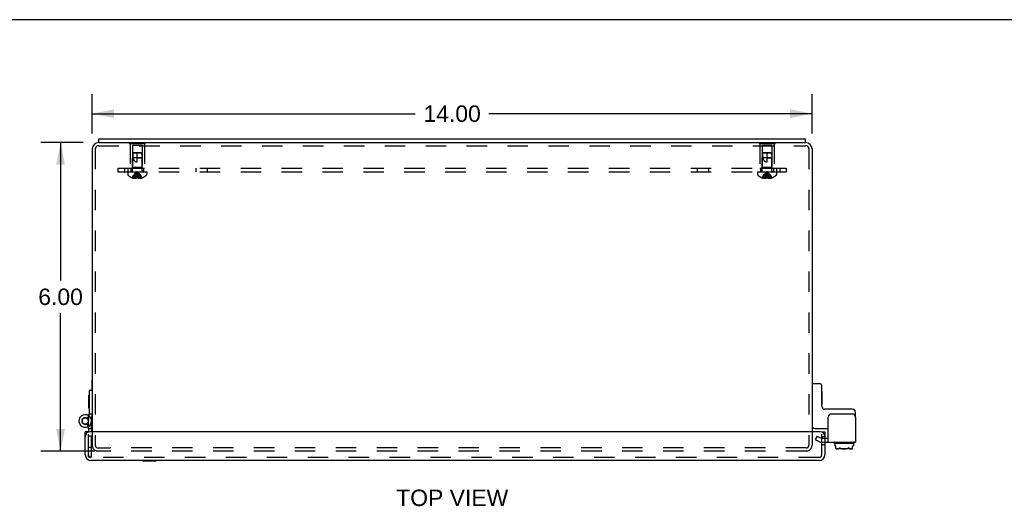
# Model space of a CAD drawing. Header units: inches. Extents: x 0 to 72.3, y 0 to 46.8.
# Tile 4 of 6: x 17 to 36.2, y 37.3 to 46.8. Entities that reach past the tile are written whole.
import ezdxf

# ---------------------------------------------------------------- set-up
doc = ezdxf.new("R2010")
doc.units = ezdxf.units.IN
doc.header["$LTSCALE"] = 3.978723
doc.header["$MEASUREMENT"] = 0
doc.linetypes.add('HIDDEN', pattern=[0.2, 0.1, -0.1])
doc.layers.get('0').update_dxf_attribs({"linetype": 'CONTINUOUS'})
for name, color, linetype in [('DEFAULT_2', 8, 'HIDDEN'), ('DIMENSIONS', 7, 'CONTINUOUS'), ('DOOR_ASSEMBLY', 7, 'CONTINUOUS'), ('SUBPANEL', 7, 'CONTINUOUS')]:
    doc.layers.add(name, color=color, linetype=linetype)
doc.styles.get("Standard").update_dxf_attribs({"font": 'arial.ttf'})
doc.dimstyles.new('DIMSTYLE_1', dxfattribs={"dimtxt": 0.319149, "dimasz": 0.425532, "dimexe": 0.09, "dimexo": 0.07, "dimgap": 0.0375, "dimtad": 0, "dimtih": 1, "dimtoh": 1, "dimzin": 4, "dimdsep": 46, "dimtxsty": 'Standard', "dimblk": '_FILLED', "dimblk1": '_FILLED', "dimblk2": '_FILLED', "dimcen": 0.09, "dimadec": 3, "dimazin": 1, "dimtfac": 1, "dimtdec": 3, "dimtofl": 0, "dimtmove": 0, "dimatfit": 3, "dimldrblk": '_FILLED', "dimfxl": 0, "dimtolj": 1, "dimtzin": 4, "dimarcsym": 0})

# ---------------------------------------------------------------- blocks, each defined once
blk = doc.blocks.new('_FILLED')
at = {"color": 0, "linetype": 'ByBlock'}
blk.add_solid([(0, 0), (-1, 0.2), (-1, -0.2)], dxfattribs=at)
blk = doc.blocks.new('*D4')
at = {"layer": 'DIMENSIONS', "color": 2, "linetype": 'Continuous'}
for p, q in [((18.252, 44.416), (17.431, 44.416)), ((17.814, 44.416), (17.814, 41.735)), ((17.814, 38.416), (17.814, 41.097)), ((18.482, 38.416), (17.431, 38.416))]:
    blk.add_line(p, q, dxfattribs=at)
at = {"layer": 'DIMENSIONS', "color": 2, "linetype": 'Continuous', "xscale": 0.4255319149, "yscale": 0.4255319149, "zscale": 0.4255319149}
for p, rotation in [((17.814, 44.416), 90), ((17.814, 38.416), 270)]:
    blk.add_blockref('_FILLED', p, dxfattribs=dict(at, rotation=rotation))
at = {"layer": 'DIMENSIONS', "color": 2, "linetype": 'Continuous', "insert": (17.814, 41.576), "char_height": 0.3191, "width": 0.86728, "attachment_point": 2, "line_spacing_factor": 0.9}
blk.add_mtext('6.00', dxfattribs=at)
blk = doc.blocks.new('*D11')
at = {"layer": 'DIMENSIONS', "color": 2, "linetype": 'Continuous'}
for p, q in [((18.43, 44.594), (18.43, 45.362)), ((32.43, 44.594), (32.43, 45.362)), ((18.43, 44.979), (24.713, 44.979)), ((32.43, 44.979), (26.147, 44.979))]:
    blk.add_line(p, q, dxfattribs=at)
at = {"layer": 'DIMENSIONS', "color": 2, "linetype": 'Continuous', "xscale": 0.4255319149, "yscale": 0.4255319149, "zscale": 0.4255319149, "rotation": 180}
blk.add_blockref('_FILLED', (18.43, 44.979), dxfattribs=at)
at = {"layer": 'DIMENSIONS', "color": 2, "linetype": 'Continuous', "xscale": 0.4255319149, "yscale": 0.4255319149, "zscale": 0.4255319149}
blk.add_blockref('_FILLED', (32.43, 44.979), dxfattribs=at)
at = {"layer": 'DIMENSIONS', "color": 2, "linetype": 'Continuous', "insert": (25.43, 45.139), "char_height": 0.3191, "width": 1.11524, "attachment_point": 2, "line_spacing_factor": 0.9}
blk.add_mtext('14.00', dxfattribs=at)

msp = doc.modelspace()

# ---------------------------------------------------------------- linework, layer by layer
at = {"color": 7, "linetype": 'Continuous'}
for p, q in [((0, 46.809), (72.34, 46.809)), ((18.555, 44.416), (18.555, 44.491)), ((32.305, 44.416), (32.305, 44.491)), ((18.555, 44.416), (32.305, 44.416)), ((18.426, 39.594), (18.426, 39.794)), ((18.426, 39.794), (18.43, 39.794)), ((32.44, 39.728), (32.58, 39.728)), ((32.62, 39.288), (32.62, 39.688)), ((32.625, 39.575), (32.62, 39.575)), ((32.625, 39.319), (32.625, 39.575)), ((32.625, 39.319), (32.62, 39.319)), ((33.214, 39.228), (32.68, 39.228)), ((33.274, 39.076), (33.274, 39.168)), ((32.49, 38.853), (32.743, 38.853)), ((32.68, 38.665), (32.743, 38.665)), ((32.857, 38.576), (32.857, 38.58)), ((32.867, 38.566), (33.243, 38.566)), ((32.876, 38.566), (32.876, 38.517)), ((32.876, 38.517), (32.893, 38.517)), ((32.893, 38.464), (32.893, 38.517)), ((33.217, 38.517), (33.234, 38.517)), ((33.217, 38.464), (33.217, 38.517)), ((33.234, 38.566), (33.234, 38.517)), ((33.253, 38.576), (33.253, 38.58)), ((33.196, 38.456), (32.914, 38.456))]:
    msp.add_line(p, q, dxfattribs=at)
at = {"color": 3, "linetype": 'Continuous'}
for p, q in [((18.555, 44.491), (32.305, 44.491)), ((18.43, 44.296), (18.43, 38.791)), ((18.555, 44.416), (18.55, 44.416)), ((32.31, 44.416), (32.305, 44.416)), ((32.43, 44.296), (32.43, 38.791)), ((32.743, 38.59), (32.743, 39.076)), ((33.214, 39.136), (32.803, 39.136)), ((33.274, 39.076), (33.274, 38.59)), ((32.68, 38.59), (33.274, 38.59))]:
    msp.add_line(p, q, dxfattribs=at)
at = {"color": 7, "linetype": 'Continuous'}
for points in [[(32.893, 38.464), (32.895, 38.463), (32.898, 38.463), (32.9, 38.462), (32.902, 38.461), (32.905, 38.461), (32.907, 38.46), (32.91, 38.46), (32.912, 38.46), (32.914, 38.46), (32.917, 38.46), (32.919, 38.46), (32.922, 38.46), (32.925, 38.46), (32.927, 38.46), (32.93, 38.46), (32.932, 38.46), (32.935, 38.461), (32.938, 38.461), (32.94, 38.462), (32.943, 38.463), (32.945, 38.464), (32.948, 38.465), (32.95, 38.466), (32.953, 38.468), (32.955, 38.469), (32.957, 38.471), (32.96, 38.474), (32.962, 38.476)], [(32.893, 38.464), (32.895, 38.463), (32.897, 38.462), (32.899, 38.461), (32.901, 38.46), (32.903, 38.459), (32.905, 38.458), (32.907, 38.458), (32.91, 38.457), (32.912, 38.457), (32.914, 38.456)], [(32.962, 38.476), (32.962, 38.477), (32.963, 38.477), (32.964, 38.478), (32.965, 38.478), (32.966, 38.478), (32.966, 38.478), (32.967, 38.478), (32.968, 38.477), (32.969, 38.477), (32.971, 38.476)], [(32.971, 38.476), (32.975, 38.474), (32.98, 38.471), (32.984, 38.469), (32.989, 38.468), (32.994, 38.466), (32.999, 38.465), (33.005, 38.464), (33.01, 38.463), (33.015, 38.462), (33.021, 38.461), (33.026, 38.461), (33.032, 38.46), (33.037, 38.46), (33.042, 38.46), (33.048, 38.46), (33.053, 38.46), (33.058, 38.46), (33.063, 38.46), (33.068, 38.46), (33.073, 38.46), (33.078, 38.46), (33.083, 38.461), (33.088, 38.461), (33.093, 38.462), (33.098, 38.462), (33.102, 38.463), (33.107, 38.464), (33.112, 38.465), (33.117, 38.466), (33.121, 38.468), (33.126, 38.469), (33.131, 38.471), (33.135, 38.474), (33.14, 38.476)], [(33.148, 38.476), (33.148, 38.477), (33.147, 38.477), (33.146, 38.478), (33.146, 38.478), (33.145, 38.478), (33.144, 38.478), (33.143, 38.478), (33.142, 38.477), (33.141, 38.477), (33.14, 38.476)], [(33.148, 38.476), (33.15, 38.474), (33.153, 38.471), (33.155, 38.469), (33.158, 38.467), (33.161, 38.466), (33.164, 38.464), (33.167, 38.463), (33.171, 38.462), (33.174, 38.461), (33.178, 38.46), (33.182, 38.46), (33.186, 38.46), (33.191, 38.46), (33.195, 38.46), (33.199, 38.46), (33.203, 38.46), (33.207, 38.461), (33.21, 38.462), (33.214, 38.463), (33.217, 38.464)], [(33.196, 38.456), (33.2, 38.457), (33.204, 38.458), (33.207, 38.459), (33.211, 38.461), (33.214, 38.462), (33.217, 38.464)]]:
    msp.add_lwpolyline(points, dxfattribs=at)
at = {"color": 3, "linetype": 'Continuous'}
for centre, radius, start, end in [((18.55, 44.296), 0.12, 90, 180), ((32.31, 44.296), 0.12, 0, 90), ((32.803, 39.076), 0.06, 90, 180), ((33.214, 39.076), 0.06, 0, 90)]:
    msp.add_arc(centre, radius, start, end, dxfattribs=at)
at = {"color": 7, "linetype": 'Continuous'}
for centre, radius, start, end in [((32.44, 39.718), 0.01, 90, 180), ((32.58, 39.688), 0.04, 0, 90), ((32.68, 39.288), 0.06, 180, 270), ((33.214, 39.168), 0.06, 0, 90), ((32.49, 38.913), 0.06, 180, 270), ((32.867, 38.58), 0.01, 90, 180), ((32.867, 38.576), 0.01, 180, 270), ((33.243, 38.58), 0.01, 0, 90), ((33.243, 38.576), 0.01, 270, 360)]:
    msp.add_arc(centre, radius, start, end, dxfattribs=at)
at = {"layer": 'DEFAULT_2', "color": 8, "linetype": 'HIDDEN'}
for p, q in [((18.49, 44.296), (18.49, 38.528)), ((18.55, 44.356), (32.31, 44.356)), ((19.149, 44.421), (19.149, 44.4)), ((19.149, 44.421), (19.461, 44.421)), ((19.149, 44.4), (19.461, 44.4)), ((19.165, 44.4), (19.165, 43.921)), ((19.21, 44.359), (19.21, 43.931)), ((19.4, 44.359), (19.21, 44.359)), ((19.305, 44.421), (19.305, 44.4)), ((19.4, 44.359), (19.4, 43.931)), ((19.445, 44.4), (19.445, 43.921)), ((19.461, 44.421), (19.461, 44.4)), ((31.399, 44.421), (31.711, 44.421)), ((31.399, 44.421), (31.399, 44.4)), ((31.399, 44.4), (31.711, 44.4)), ((31.415, 44.4), (31.415, 43.921)), ((31.65, 44.359), (31.46, 44.359)), ((31.46, 44.359), (31.46, 43.931)), ((31.555, 44.421), (31.555, 44.4)), ((31.65, 44.359), (31.65, 43.931)), ((31.695, 44.4), (31.695, 43.921)), ((31.711, 44.421), (31.711, 44.4)), ((32.37, 44.296), (32.37, 38.528)), ((19.22, 44.211), (19.211, 44.121)), ((19.211, 43.874), (19.211, 44.121)), ((19.399, 44.121), (19.211, 44.121)), ((19.231, 44.221), (19.22, 44.211)), ((19.22, 44.211), (19.226, 44.216)), ((19.39, 44.211), (19.22, 44.211)), ((19.226, 44.216), (19.231, 44.221)), ((19.379, 44.221), (19.231, 44.221)), ((19.305, 44.041), (19.305, 44.221)), ((19.305, 44.121), (19.399, 44.121)), ((19.379, 44.221), (19.39, 44.211)), ((19.39, 44.211), (19.399, 44.121)), ((19.399, 43.874), (19.399, 44.121)), ((31.47, 44.211), (31.461, 44.121)), ((31.649, 44.121), (31.461, 44.121)), ((31.461, 43.874), (31.461, 44.121)), ((31.481, 44.221), (31.47, 44.211)), ((31.47, 44.211), (31.476, 44.216)), ((31.64, 44.211), (31.47, 44.211)), ((31.476, 44.216), (31.481, 44.221)), ((31.629, 44.221), (31.481, 44.221)), ((31.555, 44.041), (31.555, 44.221)), ((31.555, 44.121), (31.649, 44.121)), ((31.629, 44.221), (31.64, 44.211)), ((31.64, 44.211), (31.649, 44.121)), ((31.649, 43.874), (31.649, 44.121)), ((19.165, 43.921), (19.445, 43.921)), ((19.21, 43.931), (19.2, 43.921)), ((19.4, 43.931), (19.21, 43.931)), ((19.4, 43.931), (19.41, 43.921)), ((31.415, 43.921), (31.695, 43.921)), ((31.46, 43.931), (31.45, 43.921)), ((31.65, 43.931), (31.46, 43.931)), ((31.65, 43.931), (31.66, 43.921)), ((19.119, 43.846), (19.119, 43.8)), ((19.119, 43.846), (19.492, 43.846)), ((19.206, 43.733), (19.206, 43.733)), ((19.206, 43.733), (19.207, 43.733)), ((19.29, 43.733), (19.207, 43.733)), ((19.237, 43.733), (19.237, 43.723)), ((19.27, 43.733), (19.27, 43.718)), ((19.29, 43.733), (19.292, 43.755)), ((19.29, 43.733), (19.29, 43.733)), ((19.29, 43.733), (19.29, 43.723)), ((19.314, 43.797), (19.311, 43.818)), ((19.316, 43.776), (19.314, 43.798)), ((19.318, 43.755), (19.316, 43.777)), ((19.321, 43.733), (19.318, 43.755)), ((19.321, 43.733), (19.321, 43.733)), ((19.321, 43.733), (19.321, 43.723)), ((19.403, 43.733), (19.321, 43.733)), ((19.321, 43.723), (19.323, 43.722)), ((19.34, 43.733), (19.34, 43.718)), ((19.374, 43.733), (19.374, 43.723)), ((19.403, 43.733), (19.404, 43.733)), ((19.404, 43.733), (19.405, 43.733)), ((19.492, 43.846), (19.492, 43.8)), ((31.369, 43.846), (31.742, 43.846)), ((31.369, 43.846), (31.369, 43.8)), ((31.456, 43.733), (31.456, 43.733)), ((31.457, 43.733), (31.456, 43.733)), ((31.54, 43.733), (31.457, 43.733)), ((31.487, 43.733), (31.487, 43.723)), ((31.52, 43.733), (31.52, 43.718)), ((31.54, 43.733), (31.542, 43.755)), ((31.54, 43.733), (31.54, 43.723)), ((31.54, 43.733), (31.54, 43.733)), ((31.564, 43.797), (31.561, 43.818)), ((31.566, 43.776), (31.564, 43.798)), ((31.568, 43.755), (31.566, 43.777)), ((31.571, 43.733), (31.568, 43.755)), ((31.653, 43.733), (31.571, 43.733)), ((31.571, 43.733), (31.571, 43.733)), ((31.571, 43.733), (31.571, 43.723)), ((31.59, 43.733), (31.59, 43.718)), ((31.624, 43.733), (31.624, 43.723)), ((31.654, 43.733), (31.653, 43.733)), ((31.654, 43.733), (31.655, 43.733)), ((31.742, 43.846), (31.742, 43.8)), ((18.43, 38.791), (18.43, 38.528)), ((32.43, 38.791), (32.43, 38.528)), ((32.53, 38.708), (32.493, 38.643)), ((32.53, 38.708), (32.605, 38.665)), ((32.493, 38.643), (32.567, 38.6)), ((32.605, 38.665), (32.68, 38.665)), ((32.605, 38.59), (32.68, 38.59)), ((18.542, 38.476), (18.78, 38.476)), ((32.318, 38.416), (18.542, 38.416)), ((32.318, 38.476), (18.78, 38.476))]:
    msp.add_line(p, q, dxfattribs=at)
for points in [[(19.22, 44.211), (19.219, 44.2), (19.219, 44.188), (19.218, 44.176), (19.218, 44.165), (19.218, 44.153), (19.219, 44.142), (19.22, 44.131), (19.221, 44.121)], [(19.221, 44.121), (19.223, 44.114), (19.225, 44.107), (19.228, 44.1), (19.231, 44.094), (19.233, 44.089), (19.236, 44.084), (19.239, 44.079), (19.242, 44.075), (19.245, 44.071), (19.248, 44.067), (19.252, 44.064), (19.255, 44.061), (19.258, 44.058), (19.261, 44.056), (19.264, 44.053), (19.268, 44.051), (19.271, 44.05), (19.274, 44.048), (19.278, 44.046), (19.281, 44.045), (19.285, 44.044), (19.289, 44.043), (19.293, 44.042), (19.297, 44.041), (19.301, 44.041), (19.305, 44.041)], [(31.47, 44.211), (31.469, 44.2), (31.469, 44.188), (31.468, 44.176), (31.468, 44.165), (31.468, 44.153), (31.469, 44.142), (31.47, 44.131), (31.471, 44.121)], [(31.471, 44.121), (31.473, 44.114), (31.475, 44.107), (31.478, 44.1), (31.481, 44.094), (31.483, 44.089), (31.486, 44.084), (31.489, 44.079), (31.492, 44.075), (31.495, 44.071), (31.498, 44.067), (31.502, 44.064), (31.505, 44.061), (31.508, 44.058), (31.511, 44.056), (31.514, 44.053), (31.518, 44.051), (31.521, 44.05), (31.524, 44.048), (31.528, 44.046), (31.531, 44.045), (31.535, 44.044), (31.539, 44.043), (31.543, 44.042), (31.547, 44.041), (31.551, 44.041), (31.555, 44.041)], [(19.206, 43.733), (19.22, 43.755), (19.234, 43.777), (19.25, 43.798), (19.267, 43.818), (19.286, 43.838), (19.305, 43.857)], [(19.237, 43.733), (19.246, 43.755), (19.256, 43.776), (19.267, 43.797), (19.279, 43.818), (19.292, 43.838), (19.305, 43.857)], [(19.27, 43.718), (19.266, 43.718), (19.262, 43.718), (19.258, 43.719), (19.254, 43.719), (19.25, 43.72), (19.245, 43.721), (19.241, 43.722), (19.237, 43.723)], [(19.27, 43.733), (19.275, 43.755), (19.28, 43.776), (19.286, 43.797), (19.292, 43.818), (19.298, 43.838), (19.305, 43.857)], [(19.29, 43.723), (19.287, 43.722), (19.285, 43.721), (19.282, 43.72), (19.28, 43.719), (19.277, 43.719), (19.275, 43.718), (19.273, 43.718), (19.27, 43.718)], [(19.321, 43.733), (19.315, 43.733), (19.31, 43.733), (19.305, 43.733), (19.3, 43.733), (19.295, 43.733), (19.29, 43.733)], [(19.292, 43.755), (19.294, 43.777), (19.297, 43.798), (19.299, 43.818), (19.302, 43.838), (19.305, 43.857)], [(19.294, 43.776), (19.297, 43.797), (19.299, 43.818), (19.302, 43.838), (19.305, 43.857)], [(19.311, 43.818), (19.308, 43.838), (19.305, 43.857)], [(19.311, 43.818), (19.308, 43.838), (19.305, 43.857)], [(19.34, 43.733), (19.335, 43.755), (19.33, 43.776), (19.324, 43.797), (19.318, 43.818), (19.312, 43.838), (19.305, 43.857)], [(19.374, 43.733), (19.364, 43.755), (19.354, 43.776), (19.343, 43.797), (19.331, 43.818), (19.318, 43.838), (19.305, 43.857)], [(19.404, 43.733), (19.391, 43.755), (19.376, 43.777), (19.36, 43.798), (19.343, 43.818), (19.324, 43.838), (19.305, 43.857)], [(19.34, 43.718), (19.338, 43.718), (19.335, 43.718), (19.333, 43.719), (19.33, 43.719), (19.328, 43.72), (19.325, 43.721), (19.323, 43.722)], [(19.374, 43.723), (19.369, 43.722), (19.365, 43.721), (19.36, 43.72), (19.356, 43.719), (19.352, 43.719), (19.348, 43.718), (19.344, 43.718), (19.34, 43.718)], [(31.456, 43.733), (31.47, 43.755), (31.484, 43.777), (31.5, 43.798), (31.517, 43.818), (31.536, 43.838), (31.555, 43.857)], [(31.487, 43.733), (31.496, 43.755), (31.506, 43.776), (31.517, 43.797), (31.529, 43.818), (31.542, 43.838), (31.555, 43.857)], [(31.52, 43.718), (31.516, 43.718), (31.512, 43.718), (31.508, 43.719), (31.504, 43.719), (31.5, 43.72), (31.495, 43.721), (31.491, 43.722), (31.487, 43.723)], [(31.52, 43.733), (31.525, 43.755), (31.53, 43.776), (31.536, 43.797), (31.542, 43.818), (31.548, 43.838), (31.555, 43.857)], [(31.54, 43.723), (31.537, 43.722), (31.535, 43.721), (31.532, 43.72), (31.53, 43.719), (31.527, 43.719), (31.525, 43.718), (31.523, 43.718), (31.52, 43.718)], [(31.54, 43.733), (31.545, 43.733), (31.55, 43.733), (31.555, 43.733), (31.56, 43.733), (31.565, 43.733), (31.571, 43.733)], [(31.542, 43.755), (31.544, 43.777), (31.547, 43.798), (31.549, 43.818), (31.552, 43.838), (31.555, 43.857)], [(31.544, 43.776), (31.547, 43.797), (31.549, 43.818), (31.552, 43.838), (31.555, 43.857)], [(31.654, 43.733), (31.641, 43.755), (31.626, 43.777), (31.61, 43.798), (31.593, 43.818), (31.574, 43.838), (31.555, 43.857)], [(31.624, 43.733), (31.614, 43.755), (31.604, 43.776), (31.593, 43.797), (31.581, 43.818), (31.568, 43.838), (31.555, 43.857)], [(31.59, 43.733), (31.585, 43.755), (31.58, 43.776), (31.574, 43.797), (31.568, 43.818), (31.562, 43.838), (31.555, 43.857)], [(31.561, 43.818), (31.558, 43.838), (31.555, 43.857)], [(31.561, 43.818), (31.558, 43.838), (31.555, 43.857)], [(31.59, 43.718), (31.588, 43.718), (31.585, 43.718), (31.583, 43.719), (31.58, 43.719), (31.578, 43.72), (31.575, 43.721), (31.573, 43.722), (31.571, 43.723)], [(31.624, 43.723), (31.619, 43.722), (31.615, 43.721), (31.61, 43.72), (31.606, 43.719), (31.602, 43.719), (31.598, 43.718), (31.594, 43.718), (31.59, 43.718)]]:
    msp.add_lwpolyline(points, dxfattribs=at)
for centre, radius, start, end in [((18.55, 44.296), 0.06, 90, 180), ((32.31, 44.296), 0.06, 0, 90), ((19.183, 43.874), 0.0282, 270, 360), ((19.427, 43.874), 0.0282, 180, 270), ((31.433, 43.874), 0.0282, 270, 360), ((31.677, 43.874), 0.0282, 180, 270), ((19.139, 43.8), 0.02, 180, 226.4862), ((19.305, 43.975), 0.262, 226.4862, 247.6643), ((19.305, 43.975), 0.261, 247.9106, 254.8059), ((19.305, 43.975), 0.261, 285.1941, 292.0894), ((19.305, 43.975), 0.262, 292.3357, 313.5138), ((19.472, 43.8), 0.02, 313.5138, 360), ((31.389, 43.8), 0.02, 180, 226.4862), ((31.555, 43.975), 0.262, 226.4862, 247.6643), ((31.555, 43.975), 0.261, 247.9106, 254.8059), ((31.555, 43.975), 0.261, 285.1941, 292.0894), ((31.555, 43.975), 0.262, 292.3357, 313.5138), ((31.722, 43.8), 0.02, 313.5138, 360), ((18.542, 38.528), 0.112, 180, 270), ((18.542, 38.528), 0.052, 180, 270), ((32.318, 38.528), 0.112, 270, 360), ((32.318, 38.528), 0.052, 270, 360), ((32.605, 38.665), 0.075, 240, 270)]:
    msp.add_arc(centre, radius, start, end, dxfattribs=at)
at = {"layer": 'DOOR_ASSEMBLY', "color": 7, "linetype": 'Continuous'}
for p, q in [((18.366, 39.248), (18.366, 39.504)), ((18.366, 39.504), (18.37, 39.504)), ((18.37, 39.594), (18.37, 39.131)), ((18.43, 39.594), (18.37, 39.594)), ((18.43, 39.594), (18.43, 39.131)), ((18.362, 39.101), (18.328, 39.052)), ((18.355, 38.993), (18.37, 39.131)), ((18.366, 39.248), (18.37, 39.248)), ((18.43, 39.131), (18.37, 39.131)), ((18.355, 38.849), (18.355, 38.894)), ((18.355, 38.791), (18.295, 38.791)), ((18.355, 38.849), (18.355, 38.791)), ((18.415, 38.849), (18.355, 38.849)), ((32.62, 38.791), (32.68, 38.791)), ((19.417, 38.226), (19.417, 38.231)), ((19.417, 38.226), (19.673, 38.226)), ((19.673, 38.226), (19.673, 38.231))]:
    msp.add_line(p, q, dxfattribs=at)
at = {"layer": 'DOOR_ASSEMBLY', "color": 3, "linetype": 'Continuous'}
for p, q in [((18.415, 38.987), (18.43, 39.126)), ((18.415, 38.849), (18.416, 38.987)), ((18.295, 38.343), (18.295, 38.791)), ((32.59, 38.791), (18.385, 38.791)), ((18.415, 38.849), (18.415, 38.791)), ((32.68, 38.791), (32.68, 38.343)), ((32.568, 38.231), (18.407, 38.231))]:
    msp.add_line(p, q, dxfattribs=at)
at = {"layer": 'DOOR_ASSEMBLY', "color": 8, "linetype": 'HIDDEN'}
for p, q in [((18.351, 38.892), (18.323, 38.944)), ((18.355, 38.894), (18.356, 39)), ((18.416, 38.987), (18.416, 39)), ((18.415, 38.849), (18.355, 38.849)), ((18.355, 38.343), (18.355, 38.791)), ((18.355, 38.304), (18.355, 38.791)), ((18.415, 38.704), (18.355, 38.704)), ((18.415, 38.304), (18.415, 38.791)), ((32.62, 38.343), (32.62, 38.791)), ((32.68, 38.695), (32.62, 38.695)), ((32.68, 38.539), (32.62, 38.539)), ((18.355, 38.494), (18.415, 38.494)), ((18.355, 38.491), (18.415, 38.491)), ((18.355, 38.304), (18.415, 38.304)), ((32.568, 38.291), (18.407, 38.291))]:
    msp.add_line(p, q, dxfattribs=at)
at = {"layer": 'DOOR_ASSEMBLY', "color": 7, "linetype": 'Continuous'}
msp.add_circle((18.293, 39), 0.0615, dxfattribs=at)
at = {"layer": 'DOOR_ASSEMBLY', "color": 3, "linetype": 'Continuous'}
for centre, radius, start, end in [((18.293, 39), 0.123, 53.1169, 354), ((18.34, 39.136), 0.09, 354, 356.9958), ((18.385, 38.701), 0.09, 90, 180), ((32.59, 38.701), 0.09, 0, 90), ((18.407, 38.343), 0.112, 180, 270), ((32.568, 38.343), 0.112, 270, 360)]:
    msp.add_arc(centre, radius, start, end, dxfattribs=at)
at = {"layer": 'DOOR_ASSEMBLY', "color": 8, "linetype": 'HIDDEN'}
for centre, radius, start, end in [((18.293, 39), 0.123, 359.9, 53.1169), ((18.293, 39), 0.063, 359.9, 298.4042), ((18.407, 38.343), 0.052, 180, 270), ((32.568, 38.343), 0.052, 270, 360)]:
    msp.add_arc(centre, radius, start, end, dxfattribs=at)
at = {"layer": 'SUBPANEL', "color": 8, "linetype": 'HIDDEN'}
for p, q in [((18.93, 43.921), (18.93, 43.846)), ((18.93, 43.921), (31.93, 43.921)), ((19.055, 43.921), (19.055, 43.846)), ((19.124, 43.921), (19.124, 43.846)), ((19.18, 43.921), (19.18, 43.846)), ((19.43, 43.921), (19.43, 43.846)), ((20.446, 43.921), (20.446, 43.846)), ((20.664, 43.921), (20.664, 43.846)), ((30.196, 43.921), (30.196, 43.846)), ((30.414, 43.921), (30.414, 43.846)), ((31.43, 43.921), (31.43, 43.846)), ((31.68, 43.921), (31.68, 43.846)), ((31.736, 43.921), (31.736, 43.846)), ((31.805, 43.921), (31.805, 43.846)), ((31.93, 43.921), (31.93, 43.846)), ((18.93, 43.846), (31.93, 43.846))]:
    msp.add_line(p, q, dxfattribs=at)

# ---------------------------------------------------------------- texts
at = {"layer": 'DIMENSIONS', "color": 2, "linetype": 'Continuous', "insert": (25.432, 37.665), "char_height": 0.3191, "width": 2.17472, "attachment_point": 2, "line_spacing_factor": 0.9}
msp.add_mtext('TOP VIEW', dxfattribs=at)

# ---------------------------------------------------------------- dimensions: what is measured, and where the dimension line sits
at = {"layer": 'DIMENSIONS', "color": 2, "linetype": 'Continuous'}
dim = msp.add_linear_dim(base=(32.43, 44.979), p1=(18.43, 44.524), p2=(32.43, 44.524), dimstyle='DIMSTYLE_1', dxfattribs=at)
dim.commit()
dim.dimension.update_dxf_attribs({"geometry": '*D11', "text_midpoint": (25.444, 44.977), "dimtype": 160})
dim = msp.add_linear_dim(base=(17.814, 38.416), p1=(18.322, 44.416), p2=(18.552, 38.416), angle=270, dimstyle='DIMSTYLE_1', dxfattribs=at)
dim.commit()
dim.dimension.update_dxf_attribs({"geometry": '*D4', "text_midpoint": (17.812, 41.414), "dimtype": 160})

doc.saveas('drawing.dxf')
